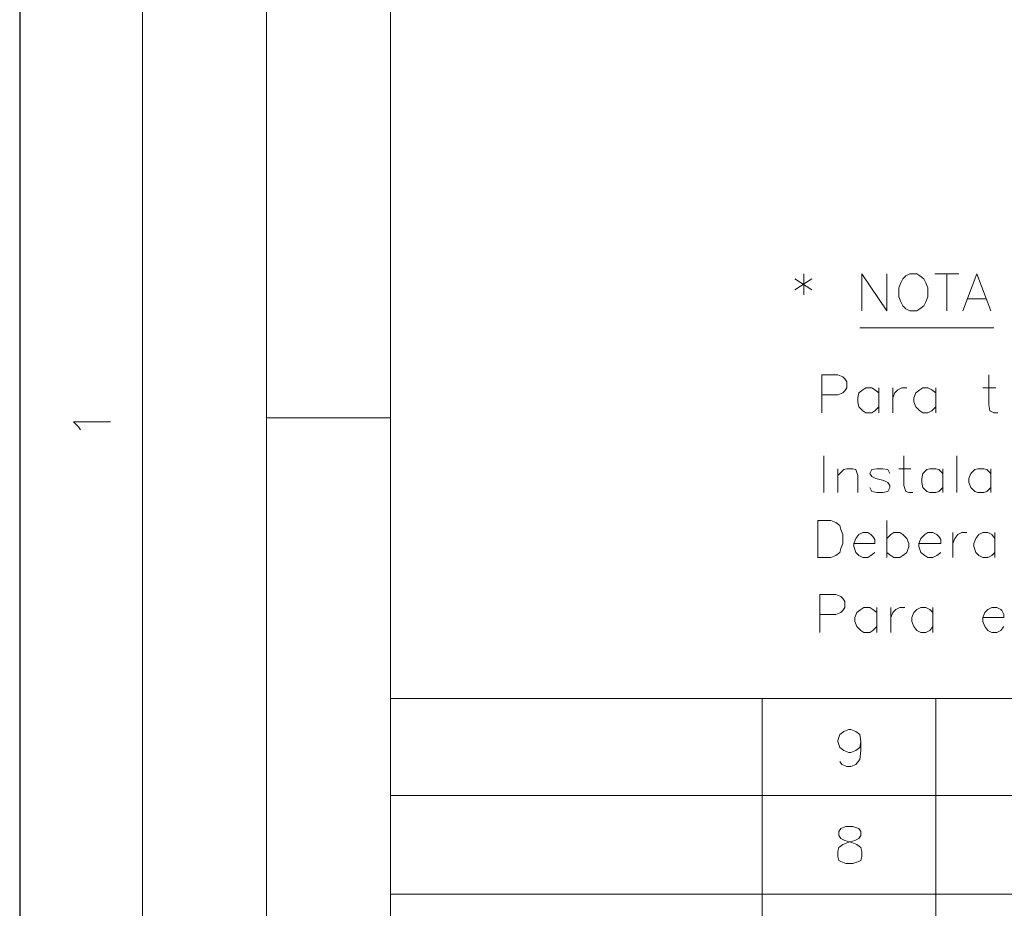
# Paper-space layout 'DGE_BT_007' of a CAD drawing. Header units: millimetres. Extents: x 8 to 202, y 3 to 294.
# Tile 6 of 14: x 8 to 50, y 71 to 109. Entities that reach past the tile are written whole.
import ezdxf

# ---------------------------------------------------------------- set-up
doc = ezdxf.new("R2010")
doc.units = ezdxf.units.MM
doc.layers.add('DGE_CONTORNOS', color=7, linetype='Continuous', lineweight=0)
doc.layers.add('DGE_DATOS', color=7, linetype='Continuous', lineweight=0)

# ---------------------------------------------------------------- blocks, each defined once
blk = doc.blocks.new('DGE_BT_007')
at = {"layer": 'DGE_CONTORNOS', "lineweight": 25}
blk.add_lwpolyline([(7.874, 293.9063), (7.874, 3.2456)], dxfattribs=at)
at = {"layer": 'DGE_CONTORNOS', "lineweight": 5}
for points in [[(13.081, 293.9063), (13.081, 24.2006)], [(18.3303, 293.9063), (18.3303, 3.2456)], [(23.5797, 293.9063), (23.5797, 3.2456)], [(23.5797, 91.6377), (18.3303, 91.6377)], [(23.5797, 79.742), (201.9723, 79.742)], [(39.3277, 79.742), (39.3277, 34.6993)], [(46.6937, 79.742), (46.6937, 34.6993)], [(23.5797, 75.6357), (201.9723, 75.6357)], [(23.5797, 75.6357), (201.9723, 75.6357)], [(23.5797, 71.4447), (201.9723, 71.4447)]]:
    blk.add_lwpolyline(points, dxfattribs=at)
at = {"layer": 'DGE_CONTORNOS', "lineweight": 13}
for points in [[(41.1057, 97.7337), (41.1057, 96.8447)], [(43.561, 96.1673), (43.561, 97.7337), (44.6193, 96.1673), (44.6193, 97.7337)], [(45.593, 97.7337), (45.4237, 97.649), (45.2967, 97.522), (45.212, 97.3527), (45.1273, 97.141), (45.1273, 96.76), (45.212, 96.5484), (45.2967, 96.379), (45.4237, 96.252), (45.593, 96.1673), (45.8893, 96.1673), (46.0163, 96.252), (46.1857, 96.379), (46.2703, 96.5484), (46.355, 96.76), (46.355, 97.141), (46.2703, 97.3527), (46.1857, 97.522), (46.0163, 97.649), (45.8893, 97.7337), (45.593, 97.7337)], [(46.6513, 97.7337), (47.6673, 97.7337)], [(47.1593, 97.7337), (47.1593, 96.1673)], [(47.8367, 96.1673), (48.4293, 97.7337), (49.022, 96.1673)], [(40.7247, 97.522), (41.4443, 97.0563)], [(41.4443, 97.522), (40.7247, 97.0563)], [(48.0483, 96.6754), (48.8103, 96.6754)], [(49.149, 95.4477), (43.4763, 95.4477)], [(41.8677, 91.8493), (41.8677, 93.458), (42.545, 93.458), (42.7567, 93.3734), (42.8413, 93.2887), (42.926, 93.1617), (42.926, 92.9077), (42.8413, 92.7807), (42.7567, 92.696), (42.545, 92.6114), (41.8677, 92.6114)], [(48.9373, 93.458), (48.9373, 92.188), (48.9797, 91.934), (49.149, 91.8493), (49.3183, 91.8493)], [(44.2807, 92.696), (44.1113, 92.823), (43.9843, 92.9077), (43.7303, 92.9077), (43.6033, 92.823), (43.434, 92.696), (43.3917, 92.4844), (43.3917, 92.315), (43.434, 92.1034), (43.6033, 91.934), (43.7303, 91.8493), (43.9843, 91.8493), (44.1113, 91.934), (44.2807, 92.1034)], [(44.2807, 92.9077), (44.2807, 91.8493)], [(44.8733, 92.9077), (44.8733, 91.8493)], [(44.8733, 92.4844), (44.958, 92.696), (45.085, 92.823), (45.2543, 92.9077), (45.466, 92.9077)], [(46.6937, 92.696), (46.5243, 92.823), (46.355, 92.9077), (46.1433, 92.9077), (46.0163, 92.823), (45.847, 92.696), (45.7623, 92.4844), (45.7623, 92.315), (45.847, 92.1034), (46.0163, 91.934), (46.1433, 91.8493), (46.355, 91.8493), (46.5243, 91.934), (46.6937, 92.1034)], [(46.6937, 92.9077), (46.6937, 91.8493)], [(48.6833, 92.9077), (49.2337, 92.9077)], [(10.4563, 91.1297), (10.3717, 91.2567), (10.16, 91.4684), (11.7263, 91.4684)], [(41.9523, 90.029), (41.9523, 88.4627)], [(45.339, 90.029), (45.339, 88.759), (45.4237, 88.505), (45.5507, 88.4627), (45.72, 88.4627)], [(47.5827, 90.029), (47.5827, 88.4627)], [(42.545, 89.4787), (42.545, 88.4627)], [(42.545, 89.1824), (42.799, 89.4364), (42.926, 89.4787), (43.18, 89.4787), (43.307, 89.4364), (43.3917, 89.1824), (43.3917, 88.4627)], [(44.7463, 89.267), (44.6617, 89.4364), (44.45, 89.4787), (44.196, 89.4787), (43.9843, 89.4364), (43.8997, 89.267), (43.9843, 89.14), (44.1537, 89.0554), (44.4923, 88.9707), (44.6617, 88.886), (44.7463, 88.759), (44.7463, 88.6743), (44.6617, 88.505), (44.45, 88.4627), (44.196, 88.4627), (43.9843, 88.505), (43.8997, 88.6743)], [(45.1273, 89.4787), (45.6353, 89.4787)], [(46.99, 89.267), (46.8207, 89.4364), (46.6937, 89.4787), (46.4397, 89.4787), (46.3127, 89.4364), (46.1433, 89.267), (46.101, 89.0554), (46.101, 88.886), (46.1433, 88.6743), (46.3127, 88.505), (46.4397, 88.4627), (46.6937, 88.4627), (46.8207, 88.505), (46.99, 88.6743)], [(46.99, 89.4787), (46.99, 88.4627)], [(49.022, 89.267), (48.8527, 89.4364), (48.7257, 89.4787), (48.4717, 89.4787), (48.3447, 89.4364), (48.1753, 89.267), (48.0907, 89.0554), (48.0907, 88.886), (48.1753, 88.6743), (48.3447, 88.505), (48.4717, 88.4627), (48.7257, 88.4627), (48.8527, 88.505), (49.022, 88.6743)], [(49.022, 89.4787), (49.022, 88.4627)], [(41.6983, 85.711), (41.6983, 87.2774), (42.2487, 87.2774), (42.4603, 87.1927), (42.6297, 87.0657), (42.672, 86.8964), (42.7567, 86.6847), (42.7567, 86.3037), (42.672, 86.092), (42.6297, 85.9227), (42.4603, 85.7957), (42.2487, 85.711), (41.6983, 85.711)], [(44.6193, 87.2774), (44.6193, 85.711)], [(43.2223, 86.3037), (44.1113, 86.3037), (44.1113, 86.473), (44.0267, 86.6), (43.942, 86.6847), (43.815, 86.7694), (43.6033, 86.7694), (43.434, 86.6847), (43.307, 86.5154), (43.2223, 86.3037), (43.2223, 86.1767), (43.307, 85.9227), (43.434, 85.7957), (43.6033, 85.711), (43.815, 85.711), (43.942, 85.7957), (44.1113, 85.9227)], [(44.6193, 86.5154), (44.7887, 86.6847), (44.9157, 86.7694), (45.1697, 86.7694), (45.2967, 86.6847), (45.466, 86.5154), (45.5507, 86.3037), (45.5507, 86.1767), (45.466, 85.9227), (45.2967, 85.7957), (45.1697, 85.711), (44.9157, 85.711), (44.7887, 85.7957), (44.6193, 85.9227)], [(45.974, 86.3037), (46.9053, 86.3037), (46.9053, 86.473), (46.8207, 86.6), (46.736, 86.6847), (46.5667, 86.7694), (46.355, 86.7694), (46.228, 86.6847), (46.0587, 86.5154), (45.974, 86.3037), (45.974, 86.1767), (46.0587, 85.9227), (46.228, 85.7957), (46.355, 85.711), (46.5667, 85.711), (46.736, 85.7957), (46.9053, 85.9227)], [(47.4133, 86.7694), (47.4133, 85.711)], [(47.4133, 86.3037), (47.498, 86.5154), (47.625, 86.6847), (47.7943, 86.7694), (48.006, 86.7694)], [(49.1913, 86.5154), (49.0643, 86.6847), (48.895, 86.7694), (48.6833, 86.7694), (48.514, 86.6847), (48.387, 86.5154), (48.3023, 86.3037), (48.3023, 86.1767), (48.387, 85.9227), (48.514, 85.7957), (48.6833, 85.711), (48.895, 85.711), (49.0643, 85.7957), (49.1913, 85.9227)], [(49.1913, 86.7694), (49.1913, 85.711)], [(41.783, 82.536), (41.783, 84.1447), (42.4603, 84.1447), (42.672, 84.06), (42.7567, 83.9754), (42.8413, 83.8484), (42.8413, 83.5944), (42.7567, 83.4674), (42.672, 83.3827), (42.4603, 83.298), (41.783, 83.298)], [(44.196, 83.3827), (44.0267, 83.5097), (43.8997, 83.5944), (43.6457, 83.5944), (43.5187, 83.5097), (43.3493, 83.3827), (43.2647, 83.171), (43.2647, 83.0017), (43.3493, 82.79), (43.5187, 82.6207), (43.6457, 82.536), (43.8997, 82.536), (44.0267, 82.6207), (44.196, 82.79)], [(44.196, 83.5944), (44.196, 82.536)], [(44.7887, 83.5944), (44.7887, 82.536)], [(44.7887, 83.171), (44.8733, 83.3827), (45.0003, 83.5097), (45.1697, 83.5944), (45.3813, 83.5944)], [(46.5667, 83.3827), (46.4397, 83.5097), (46.2703, 83.5944), (46.0587, 83.5944), (45.8893, 83.5097), (45.7623, 83.3827), (45.6777, 83.171), (45.6777, 83.0017), (45.7623, 82.79), (45.8893, 82.6207), (46.0587, 82.536), (46.2703, 82.536), (46.4397, 82.6207), (46.5667, 82.79)], [(46.5667, 83.5944), (46.5667, 82.536)], [(48.6833, 83.171), (49.5723, 83.171), (49.5723, 83.298), (49.4877, 83.4674), (49.4453, 83.5097), (49.276, 83.5944), (49.0643, 83.5944), (48.895, 83.5097), (48.768, 83.3827), (48.6833, 83.171), (48.6833, 83.0017), (48.768, 82.79), (48.895, 82.6207), (49.0643, 82.536), (49.276, 82.536), (49.4453, 82.6207), (49.5723, 82.79)], [(43.5187, 77.9217), (43.4763, 77.6677), (43.307, 77.5407), (43.0953, 77.456), (43.0107, 77.456), (42.799, 77.5407), (42.6297, 77.6677), (42.545, 77.9217), (42.545, 77.964), (42.6297, 78.218), (42.799, 78.345), (43.0107, 78.4297), (43.0953, 78.4297), (43.307, 78.345), (43.4763, 78.218), (43.5187, 77.9217), (43.5187, 77.5407), (43.4763, 77.1597), (43.307, 76.948), (43.0953, 76.8634), (42.926, 76.8634), (42.7143, 76.948), (42.6297, 77.075)], [(42.8837, 74.3234), (42.672, 74.2387), (42.5873, 74.1117), (42.5873, 73.9424), (42.672, 73.8154), (42.8413, 73.7307), (43.1377, 73.646), (43.3493, 73.5614), (43.5187, 73.4344), (43.561, 73.265), (43.561, 73.0534), (43.5187, 72.884), (43.434, 72.8417), (43.18, 72.757), (42.8837, 72.757), (42.672, 72.8417), (42.5873, 72.884), (42.545, 73.0534), (42.545, 73.265), (42.5873, 73.4344), (42.7567, 73.5614), (42.9683, 73.646), (43.2647, 73.7307), (43.434, 73.8154), (43.5187, 73.9424), (43.5187, 74.1117), (43.434, 74.2387), (43.18, 74.3234), (42.8837, 74.3234)]]:
    blk.add_lwpolyline(points, dxfattribs=at)
at = {"layer": 'DGE_DATOS', "flags": 1}
for tag, p in [('NORMA', (12, -5)), ('LAMINA', (12, -8)), ('PAGINA_PDF', (12, -11))]:
    blk.add_attdef(tag, p, '', height=1.5, dxfattribs=at)

psp = doc.layouts.new('DGE_BT_007')

# ---------------------------------------------------------------- block references
psp.add_blockref('DGE_BT_007', (0, 0))

doc.saveas('drawing.dxf')
